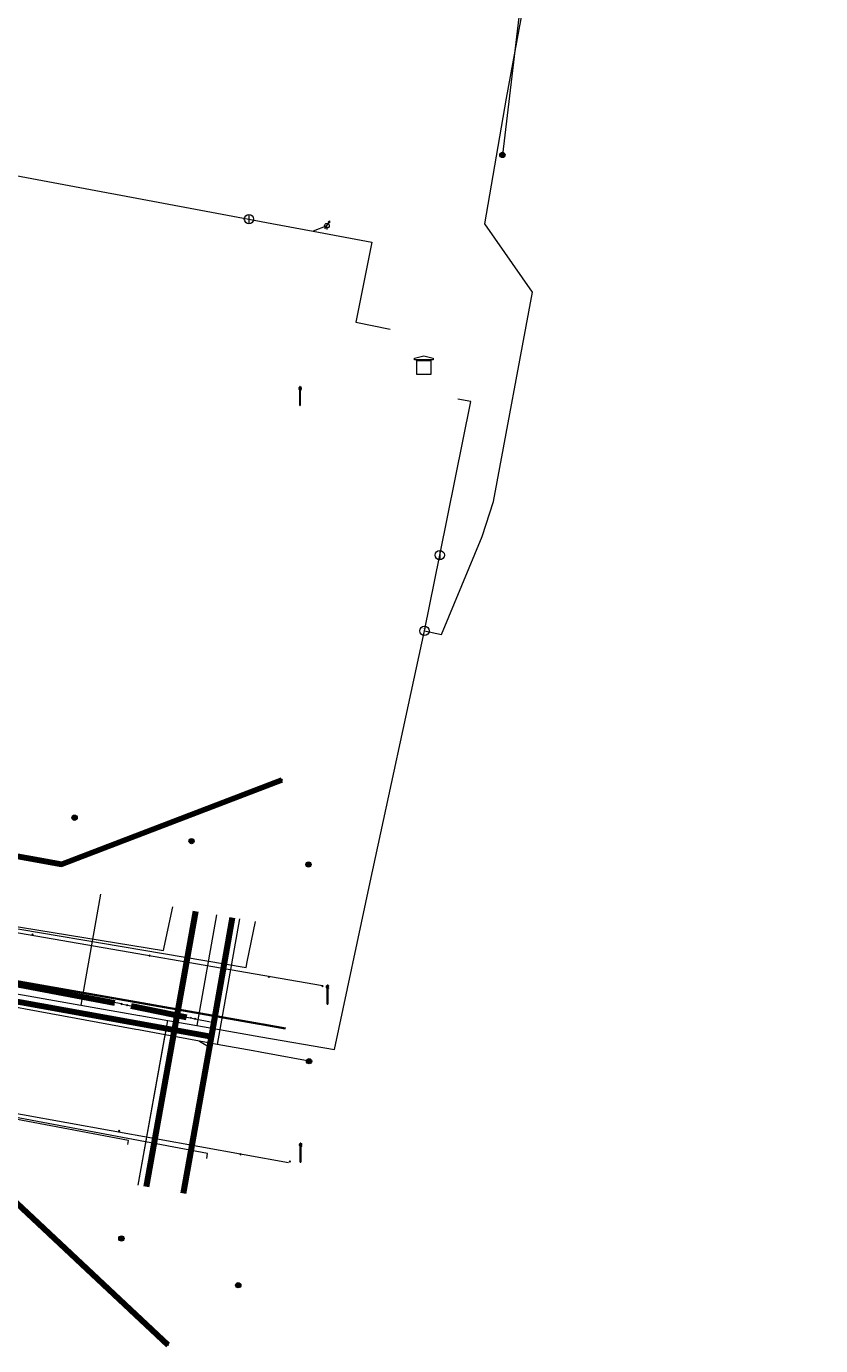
# Model space of a CAD drawing. Extents: x 152558 to 154479, y 462974 to 463683.
# Tile 239 of 256: x 153703 to 153737, y 463351 to 463408. Entities that reach past the tile are written whole.
import ezdxf
from ezdxf.enums import TextEntityAlignment as Align
from ezdxf.lldxf.tags import DXFTag

# ---------------------------------------------------------------- set-up
doc = ezdxf.new("R2010")
doc.units = 0
doc.header["$LTSCALE"] = 0.2
doc.layers.get('0').update_dxf_attribs({"linetype": 'CONTINUOUS'})
for name, color, linetype, lineweight in [('B-RO-KL-DATA_HULPSTUK_KPN BV-S', 90, 'CONTINUOUS', 25), ('B-RO-KL-DATA_HULPSTUK_REGGEFIBER OPERATOR BV-S', 90, 'CONTINUOUS', 25), ('B-RO-KL-DATA_KABELBED_KPN BV-G', 90, 'CONTINUOUS', 100), ('B-RO-KL-DATA_KABELBED_ZIGGO BV-G', 90, 'CONTINUOUS', 100), ('B-RO-KL-DATA_REGGEFIBER OPERATOR BV-G', 90, 'KL-DATA-N', 18), ('B-RO-KL-ET_LS_400 V_STEDIN NETBEHEER BV-G', 190, 'KL-LS-N', 18), ('B-RO-KL-ET_LS_GEMEENTE AMERSFOORT-S', 190, 'CONTINUOUS', 25), ('B-RO-KL-ET_LS_HULPSTUK_STEDIN NETBEHEER BV-S', 190, 'CONTINUOUS', 25), ('B-RO-KL-GAS_HD_HULPSTUK_STEDIN NETBEHEER BV-S', 30, 'CONTINUOUS', 25), ('B-RO-KL-GAS_HD_STAAL_114_8 BAR_STEDIN NETBEHEER BV-G', 30, 'KL-GAS-HD-N', 18), ('B-RO-KL-GAS_LD_HULPSTUK_STEDIN NETBEHEER BV-S', 50, 'CONTINUOUS', 25), ('B-RO-KL-GAS_LD_PE_32_0.1 BAR_STEDIN NETBEHEER BV-G', 50, 'KL-GAS-LD-N', 18), ('B-RO-KL-GAS_LD_PVC_110_0.1 BAR_STEDIN NETBEHEER BV-G', 50, 'KL-GAS-LD-N', 18), ('B-RO-KL-GAS_LD_PVC_250_0.1 BAR_STEDIN NETBEHEER BV-G', 50, 'KL-GAS-LD-N', 18), ('B-RO-KL-WATER_40_VITENS-G', 170, 'KL-WATER-N', 18), ('B-RO-KL-WATER_50_VITENS-G', 170, 'KL-WATER-N', 18), ('B-RO-KL-WATER_HULPSTUK_VITENS-S', 170, 'CONTINUOUS', 25), ('B-RO-KL-WATER_MANTELBUIS_VITENS-G', 170, 'CONTINUOUS', 100), ('V-RO-KL-WATER_110_VITENS-G', 170, 'KL-WATER-V', 35)]:
    doc.layers.add(name, color=color, linetype=linetype, lineweight=lineweight)
doc.styles.add('NLCS-ISO', font='NLCS-ISO.ttf')
tags = doc.linetypes.add('KL-DATA-N', pattern='A,4,-1,[101,NLCS.SHX,S=0.5,R=0,X=0,Y=0],-1,4,-1,["D",Standard,S=1,R=0,X=-0.25,Y=-0.5],-1.5', length=12.5).pattern_tags.tags
tags[18] = DXFTag(74, 10)
tags = doc.linetypes.add('KL-GAS-HD-N', pattern='A,4,-1,[69,NLCS.SHX,S=0.5,R=0,X=0,Y=0],-1,4,-1,["H",Standard,S=1,R=0,X=0,Y=-0.5],-2', length=13).pattern_tags.tags
tags[18] = DXFTag(74, 10)
tags = doc.linetypes.add('KL-GAS-LD-N', pattern='A,4,-1,[69,NLCS.SHX,S=0.5,R=0,X=0,Y=0],-1,4,-1,["L",Standard,S=1,R=0,X=0.25,Y=-0.5],-2', length=13).pattern_tags.tags
tags[18] = DXFTag(74, 10)
tags = doc.linetypes.add('KL-LS-N', pattern='A,4,-1,[103,NLCS.SHX,S=0.75,R=0,X=0,Y=0],-1,4,-1,["L",Standard,S=1,R=0,X=0,Y=-0.5],-2', length=13).pattern_tags.tags
tags[18] = DXFTag(74, 10)
doc.linetypes.add('KL-WATER-N', pattern='A,7,-0.5,[168,NLCS.SHX,S=0.75,R=0,X=0.75,Y=0],-2', length=9.5)
doc.linetypes.add('KL-WATER-V', pattern='A,3.5,[24,NLCS.SHX,S=0.5,R=0,X=0,Y=0],3.5,-0.5,[168,NLCS.SHX,S=0.75,R=0,X=0.75,Y=0],-2', length=9.5)

# ---------------------------------------------------------------- blocks, each defined once
blk = doc.blocks.new('SKL-WTB_HULP_AFSLUITER-SO')
at = {"color": 0, "linetype": 'ByBlock', "lineweight": 18}
blk.add_lwpolyline([(0, 0.8), (0, -0.8)], dxfattribs=at)
blk.add_circle((0, 0), 1, dxfattribs=at)
at = {"color": 0, "linetype": 'ByBlock', "lineweight": 18, "style": 'NLCS-ISO', "flags": 1}
for tag, p in [('TYPE', (1.5, 0)), ('OMSCHRIJVING', (1.5, -3)), ('LABEL', (1.5, -1.5))]:
    blk.add_attdef(tag, p, '', height=1, dxfattribs=at)
blk = doc.blocks.new('SKL-WTB_HULP_T STUK-SO')
at = {"color": 0, "linetype": 'ByBlock', "lineweight": 18}
blk.add_circle((0, 0), 1, dxfattribs=at)
at = {"color": 0, "linetype": 'ByBlock', "lineweight": -2, "style": 'NLCS-ISO'}
blk.add_text('T', height=1, dxfattribs=at).set_placement((0, 0), align=Align.MIDDLE_CENTER)
at = {"color": 0, "linetype": 'ByBlock', "lineweight": 18, "style": 'NLCS-ISO', "flags": 1}
for tag, p in [('TYPE', (1.5, 0)), ('OMSCHRIJVING', (1.5, -3)), ('LABEL', (1.5, -1.5))]:
    blk.add_attdef(tag, p, '', height=1, dxfattribs=at)
blk = doc.blocks.new('SKL-WTB_HULP_KB MEETPUNT-SO')
at = {"linetype": 'ByBlock', "lineweight": 18}
h = blk.add_hatch(color=0, dxfattribs=at)
h.dxf.hatch_style = 1
h.paths.add_polyline_path([(0.6, 1.04), (0.26, 0.78), (0.54, 0.61)])
at = {"color": 0, "linetype": 'ByBlock', "lineweight": 18}
for points in [[(-0.4, -0.69), (0.4, 0.69)], [(0.6, 1.04), (0.26, 0.78)], [(0.26, 0.78), (0.54, 0.61)], [(0.6, 1.04), (0.54, 0.61)], [(0, -0.25), (0, -0.8)]]:
    blk.add_lwpolyline(points, dxfattribs=at)
blk.add_circle((0, 0), 0.5, dxfattribs=at)
at = {"color": 0, "linetype": 'ByBlock', "lineweight": 18, "style": 'NLCS-ISO', "flags": 1}
for tag, p in [('TYPE', (1.5, 0)), ('OMSCHRIJVING', (1.5, -3)), ('LABEL', (1.5, -1.5))]:
    blk.add_attdef(tag, p, '', height=1, dxfattribs=at)
blk = doc.blocks.new('SKL-WTB_HULP_MOF-SO')
at = {"linetype": 'ByBlock', "lineweight": 18}
h = blk.add_hatch(color=0, dxfattribs=at)
h.dxf.hatch_style = 1
h.paths.add_polyline_path([(-0.5625, 0, 1), (0.5625, 0, 1)])
at = {"color": 0, "linetype": 'ByBlock', "lineweight": 18}
blk.add_circle((0, 0), 0.5625, dxfattribs=at)
at = {"color": 0, "linetype": 'ByBlock', "lineweight": 18, "style": 'NLCS-ISO', "flags": 1}
for tag, p in [('TYPE', (1.5, 0)), ('OMSCHRIJVING', (1.5, -3)), ('LABEL', (1.5, -1.5))]:
    blk.add_attdef(tag, p, '', height=1, dxfattribs=at)
blk = doc.blocks.new('SKL-WTB_HULP_TECHNISCH GEBOUW-SO')
at = {"color": 0, "linetype": 'ByBlock', "lineweight": 18}
for points in [[(-2, 1.5), (0, 2), (2, 1.5), (2, 1.18), (-2, 1.18)], [(-1.5, 1.02), (1.5, 1.02), (1.5, -2), (-1.5, -2)]]:
    blk.add_lwpolyline(points, close=True, dxfattribs=at)
at = {"color": 0, "linetype": 'ByBlock', "lineweight": 18, "style": 'NLCS-ISO', "flags": 1}
for tag, p in [('TYPE', (2.5, 0)), ('OMSCHRIJVING', (2.5, -3)), ('LABEL', (2.5, -1.5))]:
    blk.add_attdef(tag, p, '', height=1, dxfattribs=at)
blk = doc.blocks.new('SKL-WTB_HULP_OVERIG-SO')
at = {"color": 0, "linetype": 'ByBlock', "lineweight": 18}
for points in [[(-0.14, 0.14), (0.14, -0.14)], [(0.14, 0.14), (-0.14, -0.14)]]:
    blk.add_lwpolyline(points, dxfattribs=at)
at = {"color": 0, "linetype": 'ByBlock', "lineweight": 18, "style": 'NLCS-ISO', "flags": 1}
for tag, p in [('TYPE', (1.5, 0)), ('OMSCHRIJVING', (1.5, -3)), ('LABEL', (1.5, -1.5))]:
    blk.add_attdef(tag, p, '', height=1, dxfattribs=at)
blk = doc.blocks.new('SKL-ET_LS_MAST-SO')
for p, q in [((-0.05, 2.07), (0.05, 2.07)), ((-0.05, -2), (0.05, -2))]:
    blk.add_line(p, q)
for points in [[(-0.18, 1.76), (-0.22, 1.76), (-0.22, 1.84), (-0.18, 1.84), (-0.18, 1.79)], [(-0.18, 1.49), (-0.22, 1.49), (-0.22, 1.57), (-0.18, 1.57), (-0.18, 1.52)], [(-0.18, 1.79), (-0.05, 1.79)], [(-0.18, 1.76), (-0.05, 1.76)], [(-0.18, 1.52), (-0.05, 1.52)], [(-0.18, 1.49), (-0.05, 1.49)], [(-0.05, -2), (-0.05, 2.07)], [(0.05, -2), (0.05, 2.07)], [(0.18, 1.92), (0.05, 1.92)], [(0.18, 1.89), (0.05, 1.89)], [(0.18, 1.66), (0.05, 1.66)], [(0.18, 1.63), (0.05, 1.63)], [(0.18, 1.39), (0.05, 1.39)], [(0.18, 1.36), (0.05, 1.36)], [(0.18, 1.89), (0.22, 1.89), (0.22, 1.97), (0.18, 1.97), (0.18, 1.92)], [(0.18, 1.63), (0.22, 1.63), (0.22, 1.71), (0.18, 1.71), (0.18, 1.66)], [(0.18, 1.36), (0.22, 1.36), (0.22, 1.44), (0.18, 1.44), (0.18, 1.39)]]:
    blk.add_lwpolyline(points)

msp = doc.modelspace()

# ---------------------------------------------------------------- linework, layer by layer
at = {"layer": 'B-RO-KL-DATA_KABELBED_KPN BV-G', "flags": 128}
for points in [[(153695.505, 463373.608), (153697.159, 463373.319), (153704.342, 463372.016), (153713.768, 463375.621)], [(153693.108, 463359.565), (153694.818, 463359.253), (153701.96, 463357.959), (153708.889, 463351.445)]]:
    msp.add_lwpolyline(points, dxfattribs=at)
at = {"layer": 'B-RO-KL-DATA_KABELBED_ZIGGO BV-G', "flags": 128}
for points in [[(153709.171, 463364.913), (153710.082, 463370.009)], [(153710.747, 463364.63), (153711.659, 463369.732)], [(153709.171, 463364.913), (153700.707, 463366.434)], [(153707.975, 463358.223), (153709.171, 463364.913)], [(153710.747, 463364.63), (153709.171, 463364.913)], [(153709.551, 463357.941), (153710.747, 463364.63)]]:
    msp.add_lwpolyline(points, dxfattribs=at)
at = {"layer": 'B-RO-KL-DATA_REGGEFIBER OPERATOR BV-G', "flags": 128}
for points in [[(153693.18, 463363.015), (153693.563, 463363.736), (153694.375, 463368.476), (153694.531, 463369.801), (153695.071, 463370.44), (153702.175, 463369.137), (153715.5, 463366.819)], [(153696.382, 463370.199), (153697.233, 463370.139), (153712.243, 463367.599), (153712.285, 463367.836), (153712.629, 463369.559)], [(153696.382, 463370.199), (153697.239, 463370.196), (153708.697, 463368.316), (153708.725, 463368.469), (153709.099, 463370.185)], [(153693.18, 463363.015), (153714.053, 463359.257)], [(153710.551, 463359.418), (153710.59, 463359.641), (153695.502, 463362.474), (153694.687, 463362.743)], [(153707.175, 463360.026), (153707.204, 463360.186), (153695.486, 463362.396), (153694.687, 463362.743)]]:
    msp.add_lwpolyline(points, dxfattribs=at)
at = {"layer": 'B-RO-KL-ET_LS_400 V_STEDIN NETBEHEER BV-G', "flags": 128}
for points in [[(153731.973, 463465.248), (153735.473, 463463.882), (153735.687, 463463.797), (153735.879, 463463.669), (153736.039, 463463.504), (153736.162, 463463.308), (153736.241, 463463.092), (153736.273, 463462.863), (153736.256, 463462.633), (153736.192, 463462.412), (153736.074, 463461.905), (153735.859, 463460.985), (153735.628, 463459.995), (153735.397, 463459.004), (153735.103, 463457.745), (153734.657, 463455.833), (153734.181, 463453.791), (153733.727, 463451.937), (153733.49, 463450.967), (153731.355, 463442.238), (153729.589, 463435.473), (153729.26, 463433.828), (153729.206, 463433.556), (153728.003, 463427.529), (153727.762, 463426.324), (153726.833, 463422.78), (153726.546, 463421.683), (153725.411, 463417.354), (153725.298, 463416.756), (153724.255, 463411.235), (153724.202, 463410.793), (153723.195, 463402.357)], [(153715.688, 463399.33), (153715.104, 463399.098)], [(153714.926, 463363.584), (153712.83, 463363.969), (153712.535, 463364.023), (153710.993, 463364.306), (153710.246, 463364.443), (153708.771, 463364.714), (153707.639, 463364.922), (153707.52, 463364.944), (153702.802, 463365.811), (153702.506, 463365.865), (153700.768, 463366.184), (153699.893, 463366.345), (153698.704, 463366.564), (153696.998, 463366.877), (153696.523, 463366.964), (153694.484, 463367.339), (153685.224, 463368.808), (153684.065, 463368.992), (153682.529, 463369.254), (153675.319, 463370.519), (153670.399, 463371.407), (153668.853, 463362.845), (153668.801, 463362.444), (153668.745, 463362.008), (153668.686, 463361.555)], [(153711.947, 463369.677), (153710.993, 463364.306)], [(153707.621, 463358.287), (153708.771, 463364.714)], [(153709.59, 463357.935), (153710.703, 463364.156), (153710.242, 463364.423), (153710.246, 463364.443)]]:
    msp.add_lwpolyline(points, dxfattribs=at)
at = {"layer": 'B-RO-KL-GAS_HD_STAAL_114_8 BAR_STEDIN NETBEHEER BV-G', "flags": 128}
for points in [[(153683.112, 463407.018), (153698.953, 463404.243), (153700.547, 463401.821), (153712.357, 463399.612)], [(153712.357, 463399.612), (153713.34, 463399.428), (153715.104, 463399.098), (153717.615, 463398.628), (153716.926, 463395.197), (153718.397, 463394.901)]]:
    msp.add_lwpolyline(points, dxfattribs=at)
at = {"layer": 'B-RO-KL-GAS_LD_PE_32_0.1 BAR_STEDIN NETBEHEER BV-G', "flags": 128}
for points in [[(153706.011, 463370.732), (153705.167, 463365.981)], [(153710.962, 463369.852), (153710.12, 463365.114)], [(153707.621, 463358.287), (153708.881, 463365.331)], [(153709.59, 463357.935), (153710.851, 463364.986)]]:
    msp.add_lwpolyline(points, dxfattribs=at)
at = {"layer": 'B-RO-KL-GAS_LD_PVC_110_0.1 BAR_STEDIN NETBEHEER BV-G', "flags": 128}
msp.add_lwpolyline([(153719.859, 463381.994), (153720.585, 463381.846), (153722.324, 463386.031), (153722.813, 463387.524), (153724.477, 463396.492), (153722.445, 463399.411), (153723.375, 463404.791), (153724.186, 463409.205), (153725.704, 463417.288), (153725.897, 463418.024), (153728.055, 463426.256), (153728.168, 463426.821), (153729.882, 463435.406), (153730.065, 463436.109), (153732.051, 463443.717), (153732.906, 463447.054), (153733.98, 463451.67), (153736.806, 463463.816), (153736.166, 463463.956)], dxfattribs=at)
at = {"layer": 'B-RO-KL-GAS_LD_PVC_250_0.1 BAR_STEDIN NETBEHEER BV-G', "flags": 128}
for points in [[(153720.514, 463385.235), (153721.839, 463391.802), (153721.288, 463391.913)], [(153719.859, 463381.994), (153720.514, 463385.235)], [(153693.128, 463368.089), (153698.537, 463367.142), (153698.799, 463367.096), (153700.866, 463366.734), (153701.063, 463366.7), (153702.673, 463366.418), (153705.167, 463365.981), (153707.671, 463365.543), (153707.694, 463365.539), (153708.881, 463365.331), (153710.12, 463365.114), (153710.851, 463364.986), (153712.862, 463364.634), (153716.009, 463364.083), (153717.547, 463371.238), (153719.859, 463381.994)]]:
    msp.add_lwpolyline(points, dxfattribs=at)
at = {"layer": 'B-RO-KL-WATER_40_VITENS-G', "flags": 128}
msp.add_lwpolyline([(153706.91, 463366.032), (153707.145, 463365.985), (153707.321, 463365.949), (153707.877, 463365.837), (153708.968, 463365.617), (153709.69, 463365.472), (153709.863, 463365.437), (153710.053, 463365.399), (153710.707, 463365.267)], dxfattribs=at)
at = {"layer": 'B-RO-KL-WATER_50_VITENS-G', "flags": 128}
msp.add_lwpolyline([(153706.91, 463366.032), (153706.668, 463366.077), (153705.555, 463366.286), (153702.443, 463366.869), (153700.574, 463367.22), (153700.35, 463367.262), (153700.129, 463367.304), (153699.988, 463367.33), (153698.328, 463367.641), (153697.872, 463367.726), (153697.768, 463367.746), (153697.518, 463367.793)], dxfattribs=at)
at = {"layer": 'B-RO-KL-WATER_MANTELBUIS_VITENS-G', "flags": 128}
for points in [[(153700.574, 463367.22), (153706.612, 463366.088)], [(153707.321, 463365.949), (153709.69, 463365.472)], [(153707.321, 463365.949), (153709.69, 463365.472)]]:
    msp.add_lwpolyline(points, dxfattribs=at)
at = {"layer": 'V-RO-KL-WATER_110_VITENS-G', "flags": 128}
msp.add_lwpolyline([(153694.668, 463368.38), (153696.658, 463368.029), (153697.686, 463367.848), (153702.758, 463366.954), (153707.777, 463366.069), (153712.797, 463365.183), (153712.967, 463365.153), (153713.916, 463364.986)], dxfattribs=at)

# ---------------------------------------------------------------- block references
at = {"layer": 'B-RO-KL-DATA_HULPSTUK_KPN BV-S', "xscale": 0.2, "yscale": 0.2, "zscale": 0.2}
for name, p in [('SKL-WTB_HULP_OVERIG-SO', (153713.768, 463375.621)), ('SKL-WTB_HULP_MOF-SO', (153704.9, 463374)), ('SKL-WTB_HULP_MOF-SO', (153709.9, 463373)), ('SKL-WTB_HULP_MOF-SO', (153714.9, 463372)), ('SKL-WTB_HULP_MOF-SO', (153706.9, 463356)), ('SKL-WTB_HULP_MOF-SO', (153711.9, 463354)), ('SKL-WTB_HULP_OVERIG-SO', (153708.889, 463351.445))]:
    msp.add_blockref(name, p, dxfattribs=at)
at = {"layer": 'B-RO-KL-DATA_HULPSTUK_REGGEFIBER OPERATOR BV-S', "xscale": 0.2, "yscale": 0.2, "zscale": 0.2}
for p in [(153703.1, 463369), (153708.1, 463368.1), (153713.2, 463367.2), (153715.5, 463366.8), (153706.8, 463360.6), (153712, 463359.6), (153714.1, 463359.3)]:
    msp.add_blockref('SKL-WTB_HULP_OVERIG-SO', p, dxfattribs=at)
at = {"layer": 'B-RO-KL-ET_LS_GEMEENTE AMERSFOORT-S', "xscale": 0.2, "yscale": 0.2, "zscale": 0.2}
for p in [(153714.542, 463392.031), (153715.713, 463366.428), (153714.562, 463359.668)]:
    msp.add_blockref('SKL-ET_LS_MAST-SO', p, dxfattribs=at)
at = {"layer": 'B-RO-KL-ET_LS_HULPSTUK_STEDIN NETBEHEER BV-S', "xscale": 0.2, "yscale": 0.2, "zscale": 0.2}
for name, p in [('SKL-WTB_HULP_MOF-SO', (153723.195, 463402.357)), ('SKL-WTB_HULP_KB MEETPUNT-SO', (153715.688, 463399.33)), ('SKL-WTB_HULP_MOF-SO', (153714.926, 463363.584))]:
    msp.add_blockref(name, p, dxfattribs=at)
at = {"layer": 'B-RO-KL-GAS_HD_HULPSTUK_STEDIN NETBEHEER BV-S', "xscale": 0.2, "yscale": 0.2, "zscale": 0.2}
for name, p in [('SKL-WTB_HULP_AFSLUITER-SO', (153712.357, 463399.612)), ('SKL-WTB_HULP_TECHNISCH GEBOUW-SO', (153719.832, 463393.357))]:
    msp.add_blockref(name, p, dxfattribs=at)
at = {"layer": 'B-RO-KL-GAS_LD_HULPSTUK_STEDIN NETBEHEER BV-S', "xscale": 0.2, "yscale": 0.2, "zscale": 0.2}
for name, p in [('SKL-WTB_HULP_TECHNISCH GEBOUW-SO', (153719.832, 463393.357)), ('SKL-WTB_HULP_AFSLUITER-SO', (153720.514, 463385.235)), ('SKL-WTB_HULP_T STUK-SO', (153719.859, 463381.994))]:
    msp.add_blockref(name, p, dxfattribs=at)
at = {"layer": 'B-RO-KL-WATER_HULPSTUK_VITENS-S', "xscale": 0.2, "yscale": 0.2, "zscale": 0.2}
for p in [(153706.91, 463366.032), (153707.145, 463365.985), (153709.863, 463365.437), (153710.053, 463365.399)]:
    msp.add_blockref('SKL-WTB_HULP_OVERIG-SO', p, dxfattribs=at)

doc.saveas('drawing.dxf')
